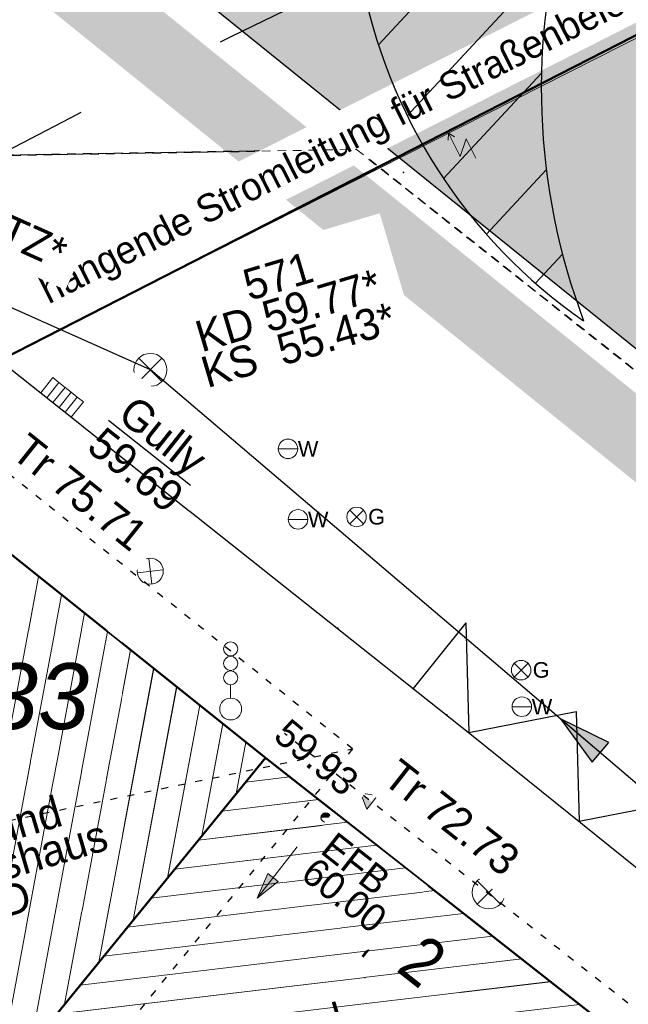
# Model space of a CAD drawing. Header units: millimetres. Extents: x 32365810 to 32368499, y 5620272 to 5622478.
# Tile 108 of 249: x 32366635 to 32366644, y 5620679 to 5620693. Entities that reach past the tile are written whole.
import ezdxf

# ---------------------------------------------------------------- set-up
doc = ezdxf.new("R2010")
doc.units = ezdxf.units.MM
for name, pattern in [('1000.100', [0]), ('1000.196', [0.225, 0.075, -0.15]), ('1000.210', [0]), ('1000.213', [4.5, 2.25, -2.25]), ('1000.300', [0]), ('1000.325', [0]), ('1600.1047', [0]), ('1600.2028', [0]), ('1600.2032', [0.25, 0.125, 0, 0, -0.125]), ('1600.2505', [0]), ('1600.2512', [0.25, 0.125, 0, 0, -0.125]), ('GELTUNGSBEREICH', [8.5, 7, -1.5])]:
    doc.linetypes.add(name, pattern=pattern)
doc.layers.get('0').update_dxf_attribs({"color": 1, "linetype": 'CONTINUOUS'})
doc.layers.add('_K_Flurstücke_Grenzpunkte', color=251, linetype='CONTINUOUS', lineweight=50)
for name, color, linetype in [('_K_Gebäude', 251, 'CONTINUOUS'), ('_K_Lagebezeichnungen', 251, 'CONTINUOUS'), ('GELTUNGSBEREICH_B', 7, 'CONTINUOUS'), ('UMGR_GELTUNGSBEREICH', 7, 'CONTINUOUS'), ('UMGR_STRASSENVERKEHRSFLÄCHE', 7, 'CONTINUOUS')]:
    doc.layers.add(name, color=color, linetype=linetype)
for name, color, linetype, transparency in [('Beschriftung Kanalbestand (AMT 66)', 7, 'CONTINUOUS', 0.75), ('EFB-_ Dachhöhen Bestandsgebäude (NHN)', 7, 'CONTINUOUS', 0.75), ('Fahrbahnmarkierung', 7, 'CONTINUOUS', 0.75), ('Flurstücke_Grenzpunkte', 11, 'CONTINUOUS', 0.75), ('Gasleitung', 7, 'CONTINUOUS', 0.75), ('Gebäude', 31, 'CONTINUOUS', 0.75), ('Höhen_ gemessen (NHN)', 7, 'CONTINUOUS', 0.75), ('Lagebezeichnungen', 12, 'CONTINUOUS', 0.75), ('Leitungen Kanalbestand (AMT 66)', 7, 'CONTINUOUS', 0.75), ('Stromversorgung', 7, 'CONTINUOUS', 0.75), ('Symbole Topographie', 7, 'CONTINUOUS', 0.75), ('Topographie_ örtl. Aufnahme', 7, 'CONTINUOUS', 0.75), ('Wasserleitung', 7, 'CONTINUOUS', 0.75), ('weitere Entwässerungsleitungen', 7, 'CONTINUOUS', 0.75)]:
    doc.layers.add(name, color=color, linetype=linetype, transparency=transparency)
doc.layers.add('STRASSENVERKEHRSFLÄCHE_FA', color=7, linetype='CONTINUOUS', true_color=0xfff5bf)
doc.styles.add('Arial', font='arial.ttf')
doc.styles.add('Dachhöhe NHN_ Bestand_ gemessen', font='GOTHIC.TTF')
doc.styles.add('Dachhöhe NHN_ Bestand_ gemessen_ schwarz', font='GOTHIC.TTF')
doc.styles.add('Flurstücksnummer - K 10 700', font='ariali.ttf')
doc.styles.add('Hausnummern NRW', font='arial.ttf', dxfattribs={"width": 0.85})
doc.styles.add('Höhe NHN_ gemessen_ blau', font='GOTHIC.TTF')
doc.styles.add('Kanal Mischwasser_ Beschriftung allgemein_ dünn_ lila', font='GOTHIC.TTF')
doc.styles.add('Kanal_ Höhe_ NHN (Deckel_Sohle)_ lila', font='GOTHIC.TTF')
doc.styles.add('Stromversorgung_ Beschriftung allgemein_ dünn_ schwarz', font='GOTHIC.TTF')

# ---------------------------------------------------------------- blocks, each defined once
blk = doc.blocks.new('S1000.360')
at = {"lineweight": -2}
blk.add_hatch(color=0, dxfattribs=at).paths.add_polyline_path([(0, 0.25), (0.05, 0.05), (-0.05, 0.05)], flags=0)
at = {"color": 0, "lineweight": -2}
for p, q in [((-0.05, 0.05), (0, 0.25)), ((0, 0.25), (0.05, 0.05)), ((0, 0.25), (0, -0.25)), ((0.05, 0.05), (-0.05, 0.05))]:
    blk.add_line(p, q, dxfattribs=at)
blk = doc.blocks.new('S1000.364', base_point=(0.25, 0))
at = {"color": 0, "lineweight": -2}
for p, q in [((0.075, 0.175), (0.425, -0.175)), ((0.425, 0.175), (0.075, -0.175))]:
    blk.add_line(p, q, dxfattribs=at)
blk.add_circle((0.25, 0), 0.25, dxfattribs=at)
at = {"color": 0, "lineweight": -2, "insert": (-0.5, -0.235), "char_height": 0.47, "attachment_point": 7, "line_spacing_factor": 0.69, "style": 'Arial'}
blk.add_mtext('F', dxfattribs=at)
blk = doc.blocks.new('S1000.549', base_point=(-0.2, 0))
at = {"color": 0, "lineweight": -2}
blk.add_line((-0.45, 0), (0.05, 0), dxfattribs=at)
blk.add_circle((-0.2, 0), 0.25, dxfattribs=at)
at = {"color": 0, "lineweight": -2, "insert": (0.05246, -0.199999), "char_height": 0.4, "attachment_point": 7, "line_spacing_factor": 0.69, "style": 'Arial'}
blk.add_mtext('W', dxfattribs=at)
blk = doc.blocks.new('S1000.550', base_point=(-0.2, 0))
at = {"color": 0, "lineweight": -2}
for p, q in [((-0.376777, 0.176777), (-0.023224, -0.176777)), ((-0.376777, -0.176777), (-0.023224, 0.176777))]:
    blk.add_line(p, q, dxfattribs=at)
blk.add_circle((-0.2, 0), 0.25, dxfattribs=at)
at = {"color": 0, "lineweight": -2, "insert": (0.09684, -0.2), "char_height": 0.4, "attachment_point": 7, "line_spacing_factor": 0.69, "style": 'Arial'}
blk.add_mtext('G', dxfattribs=at)
blk = doc.blocks.new('S1000.431', base_point=(0, -0.36))
at = {"color": 0, "lineweight": -2}
blk.add_line((0, -0.22), (0, -0.05), dxfattribs=at)
for centre, radius in [((0, 0.41), 0.09), ((0, 0.225), 0.09), ((0, 0.04), 0.09), ((0, -0.36), 0.14)]:
    blk.add_circle(centre, radius, dxfattribs=at)
blk = doc.blocks.new('S1000.507', base_point=(0, -0.25))
at = {"color": 0, "lineweight": -2}
for p, q in [((-0.5, 0.25), (-0.3, 0.25)), ((-0.5, -0.25), (-0.5, 0.25)), ((-0.3, 0.25), (-0.1, 0.25)), ((-0.3, 0.25), (-0.3, -0.25)), ((-0.1, 0.25), (0.1, 0.25)), ((-0.1, 0.25), (-0.1, -0.25)), ((0.1, 0.25), (0.3, 0.25)), ((0.1, 0.25), (0.1, -0.25)), ((0.3, 0.25), (0.5, 0.25)), ((0.3, 0.25), (0.3, -0.25)), ((0.5, 0.25), (0.5, -0.25)), ((-0.3, -0.25), (-0.5, -0.25)), ((-0.1, -0.25), (-0.3, -0.25)), ((0.1, -0.25), (-0.1, -0.25)), ((0.3, -0.25), (0.1, -0.25)), ((0.5, -0.25), (0.3, -0.25))]:
    blk.add_line(p, q, dxfattribs=at)
blk = doc.blocks.new('S1000.345')
at = {"color": 0, "lineweight": -2}
for p, q in [((-0.353554, 0.353554), (0.353554, -0.353554)), ((-0.353554, -0.353554), (0.353554, 0.353554))]:
    blk.add_line(p, q, dxfattribs=at)
blk.add_circle((0, 0), 0.5, dxfattribs=at)
blk = doc.blocks.new('S1000.114', base_point=(0, 0.366025))
at = {"lineweight": -2}
blk.add_hatch(color=0, dxfattribs=at).paths.add_polyline_path([(-0.5, -0.5), (0, 0.366026), (0, -0.5)], flags=0)
at = {"color": 0, "lineweight": -2}
for p, q in [((0, 0.366026), (-0.5, -0.5)), ((0.5, -0.5), (0, 0.366026)), ((-0.5, -0.5), (0, -0.5)), ((0, -0.5), (0.5, -0.5))]:
    blk.add_line(p, q, dxfattribs=at)
blk = doc.blocks.new('S1000.15')
at = {"color": 0, "lineweight": -2}
for p, q in [((-0.5, 0.05), (-0.485, 0.1)), ((0.495, 0.05), (-0.5, 0.05)), ((-0.5, -0.05), (-0.5, 0)), ((-0.5, 0), (0.5, 0)), ((-0.485, 0.1), (0.49, 0.1)), ((-0.475, 0.15), (-0.455, 0.2)), ((0.475, 0.15), (-0.475, 0.15)), ((-0.455, 0.2), (0.455, 0.2)), ((-0.43, 0.25), (-0.4, 0.3)), ((0.43, 0.25), (-0.43, 0.25)), ((-0.4, 0.3), (0.395, 0.3)), ((-0.355, 0.35), (-0.295, 0.4)), ((0.36, 0.35), (-0.355, 0.35)), ((-0.295, 0.4), (0.3, 0.4)), ((0.22, 0.45), (-0.215, 0.45)), ((0.3, 0.4), (0.22, 0.45)), ((0.395, 0.3), (0.36, 0.35)), ((0.455, 0.2), (0.43, 0.25)), ((0.49, 0.1), (0.475, 0.15)), ((0.5, 0), (0.495, 0.05)), ((0.495, -0.05), (-0.5, -0.05)), ((-0.475, -0.15), (-0.49, -0.1)), ((-0.49, -0.1), (0.485, -0.1)), ((0.475, -0.15), (-0.475, -0.15)), ((-0.43, -0.25), (-0.455, -0.2)), ((-0.455, -0.2), (0.46, -0.2)), ((0.425, -0.25), (-0.43, -0.25)), ((-0.355, -0.35), (-0.4, -0.3)), ((-0.4, -0.3), (0.395, -0.3)), ((0.345, -0.35), (-0.355, -0.35)), ((-0.205, -0.45), (-0.29, -0.4)), ((-0.29, -0.4), (0.285, -0.4)), ((0.2, -0.45), (-0.205, -0.45)), ((0.285, -0.4), (0.345, -0.35)), ((0.395, -0.3), (0.425, -0.25)), ((0.46, -0.2), (0.475, -0.15)), ((0.485, -0.1), (0.495, -0.05))]:
    blk.add_line(p, q, dxfattribs=at)
blk.add_circle((0, 0), 0.5, dxfattribs=at)
blk = doc.blocks.new('S1000.400')
at = {"lineweight": -2}
blk.add_hatch(color=0, dxfattribs=at).paths.add_polyline_path([(-0.49, 0), (0.49, 0), (0.479292, -0.101877), (0.447637, -0.199301), (0.396418, -0.288015), (0.327874, -0.364141), (0.245, -0.424352), (0.151418, -0.466018), (0.051219, -0.487316), (-0.051219, -0.487316), (-0.151418, -0.466018), (-0.245, -0.424352), (-0.327874, -0.364141), (-0.396418, -0.288015), (-0.447637, -0.199301), (-0.479292, -0.101877)], flags=0)
at = {"color": 0, "lineweight": -2}
blk.add_circle((0, 0), 0.5, dxfattribs=at)
for start, end in [(0, 180), (180, 0)]:
    blk.add_arc((0, 0), 0.49, start, end, dxfattribs=at)
blk = doc.blocks.new('O905')
at = {"layer": 'Flurstücke_Grenzpunkte', "color": 7, "linetype": '1600.2028', "lineweight": 35}
for p, q in [((32366138.899, 5622040.284), (32366131.333, 5622031.006)), ((32366143.852, 5622036.398), (32366138.899, 5622040.284))]:
    blk.add_line(p, q, dxfattribs=at)
blk = doc.blocks.new('O1274')
at = {"layer": 'Flurstücke_Grenzpunkte', "color": 7, "linetype": '1600.2028', "lineweight": 35}
for q in [(32366133.051, 5622044.958), (32366131.333, 5622031.006)]:
    blk.add_line((32366138.899, 5622040.284), q, dxfattribs=at)
at = {"layer": 'Flurstücke_Grenzpunkte', "color": 7, "lineweight": 18, "insert": (32366135.2502, 5622040.684389), "char_height": 0.95, "attachment_point": 8, "line_spacing_factor": 0.69, "style": 'Flurstücksnummer - K 10 700', "bg_fill": 2}
blk.add_mtext('133', dxfattribs=at)
blk = doc.blocks.new('O1462')
at = {"layer": 'Flurstücke_Grenzpunkte', "color": 7, "linetype": '1600.2028', "lineweight": 35}
for p, q in [((32366149.913, 5622053.603), (32366133.183, 5622045.049)), ((32366138.899, 5622040.284), (32366133.051, 5622044.958)), ((32366143.852, 5622036.398), (32366138.899, 5622040.284))]:
    blk.add_line(p, q, dxfattribs=at)
blk = doc.blocks.new('O1916')
at = {"layer": 'Flurstücke_Grenzpunkte', "color": 7, "linetype": '1600.2028', "lineweight": 35}
blk.add_line((32366149.913, 5622053.603), (32366133.183, 5622045.049), dxfattribs=at)
blk = doc.blocks.new('O2231')
at = {"layer": 'Gebäude', "color": 7, "linetype": '1600.2505', "lineweight": 18}
for p, q in [((32366138.899, 5622040.284), (32366131.333, 5622031.006)), ((32366143.852, 5622036.398), (32366138.899, 5622040.284)), ((32366136.36, 5622026.891), (32366143.852, 5622036.398)), ((32366131.333, 5622031.006), (32366131.284, 5622030.972)), ((32366131.284, 5622030.972), (32366136.36, 5622026.891))]:
    blk.add_line(p, q, dxfattribs=at)
at = {"layer": 'Lagebezeichnungen', "color": 7, "lineweight": 18, "insert": (32366140.950012, 5622037.080157), "char_height": 0.7, "attachment_point": 8, "rotation": 321.8690584, "line_spacing_factor": 0.69, "style": 'Hausnummern NRW', "bg_fill": 2}
blk.add_mtext('2', dxfattribs=at)
blk = doc.blocks.new('O2866')
at = {"layer": 'Gebäude', "color": 7, "linetype": '1600.2505', "lineweight": 18}
for q in [(32366133.051, 5622044.958), (32366131.333, 5622031.006)]:
    blk.add_line((32366138.899, 5622040.284), q, dxfattribs=at)
blk = doc.blocks.new('*X975')
at = {"color": 253, "linetype": '1000.210', "lineweight": 25, "true_color": 0x999999}
for p, q in [((32366140.527547, 5622050.561694), (32366142.729425, 5622052.934107)), ((32366140.942864, 5622049.539178), (32366143.066823, 5622051.827636)), ((32366141.46656, 5622048.633435), (32366142.879245, 5622050.155532)), ((32366142.085686, 5622047.830512), (32366142.949397, 5622048.761118)), ((32366142.794071, 5622047.123762), (32366143.1825, 5622047.542275))]:
    blk.add_line(p, q, dxfattribs=at)
blk = doc.blocks.new('*X1108')
at = {"color": 253, "linetype": '1600.1047', "lineweight": 18, "true_color": 0xb2b2b2}
for p, q in [((32366139.248011, 5622040.010175), (32366138.614459, 5622039.935075)), ((32366139.666148, 5622039.682115), (32366138.273561, 5622039.51704)), ((32366140.084285, 5622039.354055), (32366137.932663, 5622039.099005)), ((32366140.502423, 5622039.025995), (32366137.591765, 5622038.68097)), ((32366140.92056, 5622038.697934), (32366137.250867, 5622038.262935)), ((32366141.338698, 5622038.369874), (32366136.909969, 5622037.844901)), ((32366141.756835, 5622038.041814), (32366136.569071, 5622037.426866)), ((32366142.174972, 5622037.713754), (32366136.228173, 5622037.008831)), ((32366142.59311, 5622037.385694), (32366135.887275, 5622036.590796)), ((32366143.011247, 5622037.057634), (32366135.546377, 5622036.172761)), ((32366143.429385, 5622036.729573), (32366135.205479, 5622035.754726)), ((32366143.847522, 5622036.401513), (32366134.864581, 5622035.336691)), ((32366143.527264, 5622035.985925), (32366134.523683, 5622034.918656)), ((32366143.199013, 5622035.569389), (32366134.182785, 5622034.500621)), ((32366142.870761, 5622035.152854), (32366133.841887, 5622034.082587)), ((32366142.54251, 5622034.736318), (32366133.500989, 5622033.664552)), ((32366142.214258, 5622034.319782), (32366133.160091, 5622033.246517)), ((32366141.886007, 5622033.903246), (32366132.819193, 5622032.828482)), ((32366141.557756, 5622033.48671), (32366132.478295, 5622032.410447)), ((32366141.229504, 5622033.070175), (32366132.137397, 5622031.992412)), ((32366140.901253, 5622032.653639), (32366131.796499, 5622031.574377)), ((32366140.573001, 5622032.237103), (32366131.455601, 5622031.156342)), ((32366140.24475, 5622031.820567), (32366131.515567, 5622030.785825)), ((32366139.916499, 5622031.404032), (32366131.924909, 5622030.456722)), ((32366139.588247, 5622030.987496), (32366132.334251, 5622030.12762)), ((32366139.259996, 5622030.57096), (32366132.743593, 5622029.798517)), ((32366138.931744, 5622030.154424), (32366133.152935, 5622029.469414)), ((32366138.603493, 5622029.737888), (32366133.562278, 5622029.140312)), ((32366138.275242, 5622029.321353), (32366133.97162, 5622028.811209)), ((32366137.94699, 5622028.904817), (32366134.380962, 5622028.482106)), ((32366137.618739, 5622028.488281), (32366134.790304, 5622028.153003)), ((32366137.290487, 5622028.071745), (32366135.199646, 5622027.823901)), ((32366136.962236, 5622027.65521), (32366135.608988, 5622027.494798)), ((32366136.633985, 5622027.238674), (32366136.018331, 5622027.165695))]:
    blk.add_line(p, q, dxfattribs=at)
blk = doc.blocks.new('*X1290')
at = {"color": 253, "linetype": '1600.1047', "lineweight": 18, "true_color": 0xb2b2b2}
for p, q in [((32366134.025373, 5622034.30759), (32366135.626302, 5622042.899696)), ((32366134.519796, 5622034.913889), (32366135.958313, 5622042.634337)), ((32366135.014218, 5622035.520188), (32366136.290324, 5622042.368978)), ((32366135.508641, 5622036.126487), (32366136.622334, 5622042.103619)), ((32366136.003064, 5622036.732785), (32366136.954345, 5622041.838261)), ((32366136.497487, 5622037.339084), (32366137.286356, 5622041.572902)), ((32366136.99191, 5622037.945383), (32366137.618367, 5622041.307543)), ((32366137.486333, 5622038.551681), (32366137.950378, 5622041.042184)), ((32366137.980756, 5622039.15798), (32366138.282388, 5622040.776825)), ((32366138.475179, 5622039.764279), (32366138.614399, 5622040.511466))]:
    blk.add_line(p, q, dxfattribs=at)
blk = doc.blocks.new('S1000.399', base_point=(0.175, -0.5))
at = {"color": 0, "lineweight": -2}
for p, q in [((-0.2, -0.125), (-0.2, 0.5)), ((0.175, 0.25), (-0.2, -0.125)), ((0.175, 0.25), (0.175, -0.5)), ((0.075, -0.325), (0.175, -0.5)), ((0.175, -0.5), (0.275, -0.325))]:
    blk.add_line(p, q, dxfattribs=at)
blk = doc.blocks.new('S1000.370')
at = {"lineweight": -2}
blk.add_hatch(color=0, dxfattribs=at).paths.add_polyline_path([(0.065, 0), (-0.06, 0), (0, 0.25)], flags=0)
at = {"color": 0, "lineweight": -2}
for p, q in [((0, 0.25), (-0.06, 0)), ((0, -0.25), (0, 0.25)), ((0.065, 0), (0, 0.25)), ((-0.06, 0), (0.065, 0))]:
    blk.add_line(p, q, dxfattribs=at)

msp = doc.modelspace()

# ---------------------------------------------------------------- hatches: boundary and pattern name
at = {"layer": 'STRASSENVERKEHRSFLÄCHE_FA', "true_color": 0xffd24a}
h = msp.add_hatch(color=41, dxfattribs=at)
h.paths.add_polyline_path([(32366700.812, 5620642.637), (32366709.343, 5620645.3), (32366744.935, 5620656.407), (32366800.844, 5620673.855), (32366814.238, 5620678.035), (32366812.525, 5620684.489), (32366790.959, 5620765.764), (32366786.667, 5620779.054), (32366782.414, 5620794.243), (32366771.602, 5620788.163), (32366758.559, 5620780.941), (32366707.208, 5620751.956), (32366691.608, 5620737.561), (32366678.051, 5620726.047), (32366655.3, 5620707.965), (32366642.99, 5620700.236), (32366635.313, 5620695.501)], flags=0)
edge = h.paths.add_edge_path(flags=0)
edge.add_line((32366743.171, 5620661.733), (32366743.725, 5620660.059))
edge.add_line((32366743.725, 5620660.059), (32366743.458, 5620659.979))
edge.add_line((32366743.458, 5620659.979), (32366724.425, 5620654.23))
edge.add_line((32366724.425, 5620654.23), (32366712.306, 5620650.509))
edge.add_line((32366712.306, 5620650.509), (32366710.876, 5620650.047))
edge.add_line((32366710.876, 5620650.047), (32366706.05, 5620648.579))
edge.add_arc((32366704.003, 5620654.956), 6.698, 283.318, 287.7972, ccw=False)
edge.add_line((32366705.546, 5620648.438), (32366698.424, 5620654.325))
edge.add_line((32366698.424, 5620654.325), (32366697.04, 5620655.473))
edge.add_line((32366697.04, 5620655.473), (32366693.205, 5620658.654))
edge.add_line((32366693.205, 5620658.654), (32366688.766, 5620662.336))
edge.add_line((32366688.766, 5620662.336), (32366681.071, 5620668.621))
edge.add_line((32366681.071, 5620668.621), (32366678.012, 5620671.146))
edge.add_line((32366678.012, 5620671.146), (32366674.951, 5620673.67))
edge.add_line((32366674.951, 5620673.67), (32366671.86, 5620676.22))
edge.add_line((32366671.86, 5620676.22), (32366667.729, 5620679.629))
edge.add_line((32366667.729, 5620679.629), (32366654.864, 5620689.785))
edge.add_line((32366654.864, 5620689.785), (32366649.894, 5620695.982))
edge.add_line((32366649.894, 5620695.982), (32366658.967, 5620703.306))
edge.add_line((32366658.967, 5620703.306), (32366659.344, 5620702.84))
edge.add_line((32366659.344, 5620702.84), (32366668.389, 5620710.034))
edge.add_line((32366668.389, 5620710.034), (32366674.395, 5620714.748))
edge.add_line((32366674.395, 5620714.748), (32366678.887, 5620718.272))
edge.add_line((32366678.887, 5620718.272), (32366679.916, 5620719.08))
edge.add_line((32366679.916, 5620719.08), (32366682.406, 5620721.072))
edge.add_line((32366682.406, 5620721.072), (32366687.066, 5620724.769))
edge.add_line((32366687.066, 5620724.769), (32366692.104, 5620728.954))
edge.add_line((32366692.104, 5620728.954), (32366695.975, 5620732.09))
edge.add_line((32366695.975, 5620732.09), (32366701.909, 5620736.897))
edge.add_line((32366701.909, 5620736.897), (32366705.598, 5620739.886))
edge.add_line((32366705.598, 5620739.886), (32366707.114, 5620741.114))
edge.add_line((32366707.114, 5620741.114), (32366709.678, 5620743.191))
edge.add_line((32366709.678, 5620743.191), (32366711.231, 5620744.449))
edge.add_line((32366711.231, 5620744.449), (32366709.901, 5620746.78))
edge.add_line((32366709.901, 5620746.78), (32366714.041, 5620748.991))
edge.add_line((32366714.041, 5620748.991), (32366720.118, 5620752.237))
edge.add_line((32366720.118, 5620752.237), (32366735.266, 5620760.328))
edge.add_line((32366735.266, 5620760.328), (32366742.576, 5620764.232))
edge.add_line((32366742.576, 5620764.232), (32366745.667, 5620765.883))
edge.add_line((32366745.667, 5620765.883), (32366748.389, 5620767.337))
edge.add_line((32366748.389, 5620767.337), (32366756.702, 5620771.881))
edge.add_line((32366756.702, 5620771.881), (32366764.579, 5620776.187))
edge.add_line((32366764.579, 5620776.187), (32366766.33, 5620772.553))
edge.add_line((32366766.33, 5620772.553), (32366774.371, 5620775.593))
edge.add_line((32366774.371, 5620775.593), (32366779.279, 5620762.41))
edge.add_line((32366779.279, 5620762.41), (32366782.33, 5620749.774))
edge.add_line((32366782.33, 5620749.774), (32366791.82, 5620710.458))
edge.add_line((32366791.82, 5620710.458), (32366791.885, 5620710.186))
edge.add_line((32366791.885, 5620710.186), (32366793.466, 5620703.78))
edge.add_line((32366793.466, 5620703.78), (32366795.233, 5620696.617))
edge.add_line((32366795.233, 5620696.617), (32366799.353, 5620680.172))
edge.add_line((32366799.353, 5620680.172), (32366785.793, 5620675.727))
edge.add_line((32366785.793, 5620675.727), (32366779.86, 5620673.837))
edge.add_line((32366779.86, 5620673.837), (32366773.881, 5620671.894))
edge.add_line((32366773.881, 5620671.894), (32366767.913, 5620669.955))
edge.add_line((32366767.913, 5620669.955), (32366743.171, 5620661.733))

# ---------------------------------------------------------------- linework, layer by layer
at = {"layer": '_K_Flurstücke_Grenzpunkte', "linetype": '1600.2028', "lineweight": 35}
msp.add_line((32366649.738, 5620695.857), (32366633.008, 5620687.303), dxfattribs=at)
at = {"layer": '_K_Flurstücke_Grenzpunkte', "linetype": '1600.2028'}
msp.add_lwpolyline([(32366632.876, 5620687.212), (32366638.724, 5620682.538), (32366631.158, 5620673.26), (32366631.109, 5620673.226), (32366627.711, 5620670.88), (32366624.866, 5620668.915), (32366618.837, 5620677.583)], close=True, dxfattribs=at)
at = {"layer": '_K_Gebäude', "linetype": '1600.1047', "lineweight": 18}
for p, q in [((32366633.851, 5620676.561), (32366635.452, 5620685.153)), ((32366634.345, 5620677.168), (32366635.784, 5620684.888)), ((32366634.84, 5620677.774), (32366636.116, 5620684.623)), ((32366635.334, 5620678.38), (32366636.448, 5620684.357)), ((32366635.828, 5620678.986), (32366636.78, 5620684.092)), ((32366636.323, 5620679.593), (32366637.112, 5620683.827)), ((32366636.817, 5620680.199), (32366637.444, 5620683.561)), ((32366637.312, 5620680.805), (32366637.776, 5620683.296)), ((32366637.806, 5620681.412), (32366638.108, 5620683.03)), ((32366638.301, 5620682.018), (32366638.44, 5620682.765)), ((32366639.073, 5620682.264), (32366638.44, 5620682.189)), ((32366639.492, 5620681.936), (32366638.099, 5620681.771)), ((32366639.91, 5620681.608), (32366637.758, 5620681.353)), ((32366640.328, 5620681.28), (32366637.417, 5620680.935)), ((32366640.746, 5620680.952), (32366637.076, 5620680.517)), ((32366641.164, 5620680.624), (32366636.735, 5620680.099)), ((32366641.582, 5620680.295), (32366636.394, 5620679.681)), ((32366642, 5620679.967), (32366636.054, 5620679.262)), ((32366642.419, 5620679.639), (32366635.713, 5620678.844)), ((32366642.837, 5620679.311), (32366635.372, 5620678.426))]:
    msp.add_line(p, q, dxfattribs=at)
at = {"layer": '_K_Gebäude', "linetype": '1600.2032', "lineweight": -2}
for points in [[(32366613.067, 5620704.462), (32366634.621, 5620691.218), (32366640.038, 5620691.308), (32366647.73, 5620685.206), (32366648.558, 5620685.352), (32366650.174, 5620684.057), (32366650.237, 5620684.134), (32366652.515, 5620686.96), (32366652.579, 5620687.038), (32366642.611, 5620694.995), (32366617.153, 5620710.513), (32366617.558, 5620711.085), (32366615.995, 5620712.19), (32366614.738, 5620713.459), (32366613.84, 5620715.019)], [(32366613.84, 5620715.019), (32366614.738, 5620713.459), (32366615.995, 5620712.19), (32366617.558, 5620711.085), (32366617.153, 5620710.513), (32366642.611, 5620694.995), (32366652.579, 5620687.038), (32366652.515, 5620686.96), (32366650.237, 5620684.134), (32366650.174, 5620684.057), (32366648.558, 5620685.352), (32366647.73, 5620685.206), (32366640.038, 5620691.308), (32366634.621, 5620691.218), (32366613.067, 5620704.462)]]:
    msp.add_lwpolyline(points, dxfattribs=at)
at = {"layer": '_K_Gebäude', "linetype": '1600.2505', "lineweight": -2}
msp.add_lwpolyline([(32366632.876, 5620687.212), (32366638.724, 5620682.538), (32366631.158, 5620673.26), (32366631.109, 5620673.226), (32366627.711, 5620670.88), (32366624.866, 5620668.915), (32366618.837, 5620677.583)], close=True, dxfattribs=at)
at = {"layer": 'Fahrbahnmarkierung', "color": 7, "true_color": 0xffffff}
msp.add_point((32366640.717, 5620690.975, 59.829), dxfattribs=at)
at = {"layer": 'Topographie_ örtl. Aufnahme', "color": 7, "true_color": 0xffffff}
for p in [(32366636.625, 5620687.163, 59.74), (32366639.766, 5620684.408, 59.719), (32366641.342, 5620683.159, 59.747), (32366639.256, 5620682.214, 59.926), (32366640.36, 5620681.194, 59.952)]:
    msp.add_point(p, dxfattribs=at)
at = {"layer": 'UMGR_STRASSENVERKEHRSFLÄCHE'}
msp.add_lwpolyline([(32366700.812, 5620642.637), (32366709.343, 5620645.3), (32366744.935, 5620656.407), (32366800.844, 5620673.855), (32366814.238, 5620678.035), (32366812.525, 5620684.489), (32366790.959, 5620765.764), (32366786.667, 5620779.054), (32366782.414, 5620794.243), (32366771.602, 5620788.163), (32366758.559, 5620780.941), (32366707.208, 5620751.956), (32366691.608, 5620737.561), (32366678.051, 5620726.047), (32366655.3, 5620707.965), (32366642.99, 5620700.236), (32366635.313, 5620695.501), (32366700.812, 5620642.637)], close=True, dxfattribs=at)

# ---------------------------------------------------------------- block references
at = {"layer": 'EFB-_ Dachhöhen Bestandsgebäude (NHN)', "color": 7, "lineweight": 18, "xscale": 0.25, "yscale": 0.25, "zscale": 0.25, "rotation": 51.883028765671}
msp.add_blockref('S1000.114', (32366640.093, 5620682.029, 72.729), dxfattribs=at)
at = {"layer": 'EFB-_ Dachhöhen Bestandsgebäude (NHN)', "color": 7, "lineweight": 9, "xscale": 0.1375, "yscale": 0.1375, "zscale": 0.1375, "rotation": 180.000420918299}
msp.add_blockref('S1000.400', (32366639.593, 5620681.677, 59.999), dxfattribs=at)
at = {"layer": 'Gasleitung', "color": 7, "lineweight": 18, "xscale": 0.5625, "yscale": 0.5625, "zscale": 0.5625}
for p in [(32366640.038, 5620686.01, 59.772), (32366642.411, 5620683.802, 59.796)]:
    msp.add_blockref('S1000.550', p, dxfattribs=at)
at = {"layer": 'Höhen_ gemessen (NHN)', "color": 7, "lineweight": 18, "xscale": 0.1125, "yscale": 0.1125, "zscale": 0.1125}
msp.add_blockref('S1000.15', (32366639.655, 5620681.973, 59.927), dxfattribs=at)
at = {"layer": 'Leitungen Kanalbestand (AMT 66)', "color": 7, "lineweight": 18, "xscale": 0.475, "yscale": 0.475, "zscale": 0.475}
for p in [(32366637.064, 5620688.131, 59.792), (32366641.944, 5620680.598, 59.946)]:
    msp.add_blockref('S1000.345', p, dxfattribs=at)
at = {"layer": 'Symbole Topographie', "color": 7, "lineweight": 18}
for name, p, xscale, yscale, zscale, rotation in [('S1000.364', (32366637.063, 5620685.228, 59.858), 0.7525, 0.7525, 0.7525, 321.590400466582), ('S1000.360', (32366638.892, 5620680.886), 1.875, 1.875, 1.875, 141.873042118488)]:
    msp.add_blockref(name, p, dxfattribs=dict(at, xscale=xscale, yscale=yscale, zscale=zscale, rotation=rotation))
at = {"layer": 'Symbole Topographie', "color": 7, "lineweight": 18, "xscale": 1.125, "yscale": 1.125, "zscale": 1.125}
msp.add_blockref('S1000.431', (32366638.222, 5620683.241, 59.915), dxfattribs=at)
at = {"layer": 'Topographie_ örtl. Aufnahme', "color": 7, "lineweight": 18, "xscale": 0.5625, "yscale": 0.5625, "zscale": 0.5625, "rotation": 321.590393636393}
msp.add_blockref('S1000.507', (32366635.703, 5620687.623, 59.688), dxfattribs=at)
at = {"layer": 'Wasserleitung', "color": 7, "lineweight": 18, "xscale": 0.5625, "yscale": 0.5625, "zscale": 0.5625}
for p in [(32366639.049, 5620686.992, 59.768), (32366639.194, 5620685.975, 59.759), (32366642.422, 5620683.275, 59.777)]:
    msp.add_blockref('S1000.549', p, dxfattribs=at)

# ---------------------------------------------------------------- next in the draw order: texts
at = {"layer": '_K_Lagebezeichnungen', "lineweight": 18, "insert": (32366640.321, 5620679.515), "char_height": 1, "attachment_point": 8, "rotation": 321.869, "line_spacing_factor": 0.69, "style": 'Hausnummern NRW', "bg_fill": 2}
msp.add_mtext('2', dxfattribs=at)

# ---------------------------------------------------------------- next in the draw order: linework, layer by layer
at = {"layer": '_K_Flurstücke_Grenzpunkte', "linetype": '1600.2028'}
msp.add_lwpolyline([(32366649.738, 5620695.857), (32366633.008, 5620687.303), (32366632.876, 5620687.212), (32366638.724, 5620682.538), (32366643.677, 5620678.652), (32366648.49, 5620674.917), (32366654.404, 5620670.109)], dxfattribs=at)
msp.add_lwpolyline([(32366627.711, 5620670.88), (32366633.747, 5620666.051), (32366636.185, 5620669.145), (32366643.677, 5620678.652), (32366638.724, 5620682.538), (32366631.158, 5620673.26), (32366631.109, 5620673.226)], close=True, dxfattribs=at)
at = {"layer": '_K_Gebäude', "linetype": '1600.2505', "lineweight": -2}
msp.add_lwpolyline([(32366631.109, 5620673.226), (32366636.185, 5620669.145), (32366643.677, 5620678.652), (32366638.724, 5620682.538), (32366631.158, 5620673.26)], close=True, dxfattribs=at)
at = {"layer": 'GELTUNGSBEREICH_B', "linetype": 'GELTUNGSBEREICH', "ltscale": 0.5, "const_width": 1, "flags": 128}
msp.add_lwpolyline([(32366700.6, 5620641.524), (32366709.641, 5620644.345), (32366745.233, 5620655.452), (32366801.142, 5620672.901), (32366815.45, 5620677.366), (32366813.492, 5620684.746), (32366791.918, 5620766.046), (32366787.625, 5620779.343), (32366783.034, 5620795.739), (32366771.115, 5620789.036), (32366758.071, 5620781.813), (32366706.615, 5620752.77), (32366690.945, 5620738.31), (32366677.416, 5620726.82), (32366654.721, 5620708.782), (32366642.462, 5620701.085), (32366633.585, 5620695.611)], close=True, dxfattribs=at)
at = {"layer": 'UMGR_GELTUNGSBEREICH'}
msp.add_lwpolyline([(32366700.812, 5620642.637), (32366709.343, 5620645.3), (32366744.935, 5620656.407), (32366800.844, 5620673.855), (32366814.238, 5620678.035), (32366812.525, 5620684.489), (32366790.959, 5620765.764), (32366786.667, 5620779.054), (32366782.414, 5620794.243), (32366771.602, 5620788.163), (32366758.559, 5620780.941), (32366707.208, 5620751.956), (32366691.608, 5620737.561), (32366678.051, 5620726.047), (32366655.3, 5620707.965), (32366642.99, 5620700.236), (32366635.313, 5620695.501)], close=True, dxfattribs=at)

# ---------------------------------------------------------------- next in the draw order: texts
at = {"layer": 'EFB-_ Dachhöhen Bestandsgebäude (NHN)', "color": 7, "lineweight": 25, "char_height": 0.45, "line_spacing_factor": 0.69, "style": 'Dachhöhe NHN_ Bestand_ gemessen_ schwarz', "bg_fill": 2}
for s, insert, attachment_point, rotation in [('Tr 72.73', (32366640.387, 5620682.188, 72.729), 7, 321.883), ('Wohn- und\\PGeschäftshaus\\PV SD', (32366634.499, 5620680.865), 5, 16.5125), ('Wohn- und\\PGeschäftshaus\\PIV SD', (32366638.578, 5620677.884), 5, 16.5125)]:
    msp.add_mtext(s, dxfattribs=dict(at, insert=insert, attachment_point=attachment_point, rotation=rotation))
at = {"layer": 'EFB-_ Dachhöhen Bestandsgebäude (NHN)', "color": 142, "lineweight": 25, "true_color": 0x0087cd, "insert": (32366639.744, 5620681.491), "char_height": 0.4, "attachment_point": 1, "rotation": 321.8804, "line_spacing_factor": 0.69, "style": 'Dachhöhe NHN_ Bestand_ gemessen', "bg_fill": 2}
msp.add_mtext('EFB\\P60.00', dxfattribs=at)
at = {"layer": 'Höhen_ gemessen (NHN)', "color": 142, "lineweight": 25, "true_color": 0x0087cd, "insert": (32366639.846, 5620681.961), "char_height": 0.4, "attachment_point": 9, "rotation": 320.2884, "line_spacing_factor": 0.69, "style": 'Höhe NHN_ gemessen_ blau', "bg_fill": 2}
msp.add_mtext('59.93', dxfattribs=at)
at = {"layer": 'Stromversorgung', "color": 7, "lineweight": 25, "insert": (32366635.65, 5620688.967), "char_height": 0.4, "attachment_point": 7, "rotation": 26.8267, "line_spacing_factor": 0.69, "style": 'Stromversorgung_ Beschriftung allgemein_ dünn_ schwarz', "bg_fill": 2}
msp.add_mtext('hängende Stromleitung für Straßenbeleuchtung', dxfattribs=at)
at = {"layer": 'weitere Entwässerungsleitungen', "color": 200, "lineweight": 25, "true_color": 0xd600ff, "insert": (32366637.052, 5620686.937, 59.688), "char_height": 0.45, "attachment_point": 5, "rotation": 321.5904, "line_spacing_factor": 0.69, "style": 'Kanal_ Höhe_ NHN (Deckel_Sohle)_ lila', "bg_fill": 2}
msp.add_mtext('\\SGully/59.69;', dxfattribs=at)

# ---------------------------------------------------------------- next in the draw order: block references
at = {"layer": 'Flurstücke_Grenzpunkte', "color": 7, "true_color": 0xffffff}
msp.add_blockref('O905', (499.825, -1357.746), dxfattribs=at)

# ---------------------------------------------------------------- next in the draw order: texts
at = {"layer": 'Beschriftung Kanalbestand (AMT 66)', "color": 200, "lineweight": 25, "true_color": 0xd600ff, "char_height": 0.45, "attachment_point": 5, "line_spacing_factor": 0.69, "bg_fill": 2}
for s, insert, rotation, style in [('DN 400 STZ*', (32366634.181, 5620690.512), 335.9677, 'Kanal Mischwasser_ Beschriftung allgemein_ dünn_ lila'), ('571\\PKD 59.77*\\PKS  55.43*', (32366639.053, 5620688.984), 16.5125, 'Kanal_ Höhe_ NHN (Deckel_Sohle)_ lila')]:
    msp.add_mtext(s, dxfattribs=dict(at, insert=insert, rotation=rotation, style=style))
at = {"layer": 'EFB-_ Dachhöhen Bestandsgebäude (NHN)', "color": 7, "lineweight": 25, "insert": (32366635.03, 5620686.887, 75.714), "char_height": 0.45, "attachment_point": 7, "rotation": 321.3664, "line_spacing_factor": 0.69, "style": 'Dachhöhe NHN_ Bestand_ gemessen_ schwarz', "bg_fill": 2}
msp.add_mtext('Tr 75.71', dxfattribs=at)

# ---------------------------------------------------------------- next in the draw order: block references
at = {"layer": 'Flurstücke_Grenzpunkte', "color": 7, "true_color": 0xffffff}
msp.add_blockref('O1274', (499.825, -1357.746), dxfattribs=at)

# ---------------------------------------------------------------- next in the draw order: block references
msp.add_blockref('O1462', (499.825, -1357.746), dxfattribs=at)

# ---------------------------------------------------------------- next in the draw order: block references
msp.add_blockref('O1916', (499.825, -1357.746), dxfattribs=at)

# ---------------------------------------------------------------- next in the draw order: block references
at = {"layer": 'Gebäude', "color": 7, "true_color": 0xffffff}
msp.add_blockref('O2231', (499.825, -1357.746), dxfattribs=at)

# ---------------------------------------------------------------- next in the draw order: block references
msp.add_blockref('O2866', (499.825, -1357.746), dxfattribs=at)

# ---------------------------------------------------------------- next in the draw order: linework, layer by layer
at = {"layer": 'EFB-_ Dachhöhen Bestandsgebäude (NHN)', "color": 7, "linetype": '1000.196', "lineweight": 25}
for p, q in [((32366639.98, 5620682.669), (32366632.917, 5620688.314)), ((32366643.952, 5620679.001), (32366638.999, 5620682.887)), ((32366639.98, 5620682.669), (32366631.848, 5620672.697)), ((32366633.307, 5620681.273), (32366639.98, 5620682.669))]:
    msp.add_line(p, q, dxfattribs=at)
at = {"layer": 'Fahrbahnmarkierung', "color": 253, "linetype": '1000.210', "lineweight": 25, "true_color": 0x999999}
for p, q in [((32366641.615, 5620684.482), (32366640.856, 5620683.537)), ((32366641.615, 5620684.482), (32366641.655, 5620682.904)), ((32366641.655, 5620682.904), (32366643.205, 5620683.205)), ((32366643.205, 5620683.205), (32366643.246, 5620681.627)), ((32366643.246, 5620681.627), (32366644.795, 5620681.927))]:
    msp.add_line(p, q, dxfattribs=at)
for centre, radius, start, end in [((32366652.216, 5620692.189), 9.514, 163.6367, 200.6335), ((32366647.743, 5620695.222), 7.772, 190.3312, 235.2428)]:
    msp.add_arc(centre, radius, start, end, dxfattribs=at)
at = {"layer": 'Fahrbahnmarkierung', "color": 253, "linetype": '1000.213', "lineweight": 25, "true_color": 0x999999}
msp.add_arc((32366687.527, 5620592.363), 112.003, 115.05367, 119.30459, dxfattribs=at)
at = {"layer": 'Gebäude', "color": 7, "linetype": '1600.2512', "lineweight": 18}
for p, q in [((32366634.621, 5620691.218), (32366640.038, 5620691.308)), ((32366640.038, 5620691.308), (32366647.73, 5620685.206))]:
    msp.add_line(p, q, dxfattribs=at)
at = {"layer": 'Gebäude', "color": 7, "linetype": '1600.2032', "lineweight": 18}
for p, q in [((32366634.621, 5620691.218), (32366640.038, 5620691.308)), ((32366640.038, 5620691.308), (32366647.73, 5620685.206))]:
    msp.add_line(p, q, dxfattribs=at)
at = {"layer": 'Leitungen Kanalbestand (AMT 66)', "color": 200, "linetype": '1000.300', "lineweight": 25, "true_color": 0xd600ff}
for p, q in [((32366637.064, 5620688.131, 59.792), (32366630.204, 5620691.19, 59.876)), ((32366650.037, 5620677.092, 59.87), (32366637.064, 5620688.131, 59.792))]:
    msp.add_line(p, q, dxfattribs=at)
at = {"layer": 'Stromversorgung', "color": 7, "linetype": '1000.325', "lineweight": 18}
msp.add_line((32366649.92, 5620695.869, 70.905), (32366632.81, 5620687.216), dxfattribs=at)
at = {"layer": 'Topographie_ örtl. Aufnahme', "color": 142, "linetype": '1000.100', "lineweight": 25, "true_color": 0x0087cd}
for p, q in [((32366634.603, 5620688.495, 59.719), (32366641.721, 5620682.852, 59.758)), ((32366641.721, 5620682.852, 59.758), (32366644.869, 5620680.316, 59.78))]:
    msp.add_line(p, q, dxfattribs=at)

# ---------------------------------------------------------------- next in the draw order: block references
at = {"layer": 'Fahrbahnmarkierung', "color": 7, "true_color": 0xffffff}
msp.add_blockref('*X975', (499.825, -1357.746), dxfattribs=at)
at = {"layer": 'Gebäude', "color": 7, "true_color": 0xffffff}
for name in ['*X1290', '*X1108']:
    msp.add_blockref(name, (499.825, -1357.746), dxfattribs=at)
at = {"layer": 'Leitungen Kanalbestand (AMT 66)', "color": 200, "lineweight": 25, "true_color": 0xd600ff, "xscale": 3.0025, "yscale": 3.0025, "zscale": 3.0025, "rotation": 49.604398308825}
msp.add_blockref('S1000.370', (32366643.55, 5620682.612, 59.831), dxfattribs=at)
at = {"layer": 'Stromversorgung', "color": 7, "lineweight": 18, "xscale": 0.5, "yscale": 0.5, "zscale": 0.5, "rotation": 206.8267507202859}
msp.add_blockref('S1000.399', (32366641.365, 5620691.543), dxfattribs=at)

doc.saveas('drawing.dxf')
